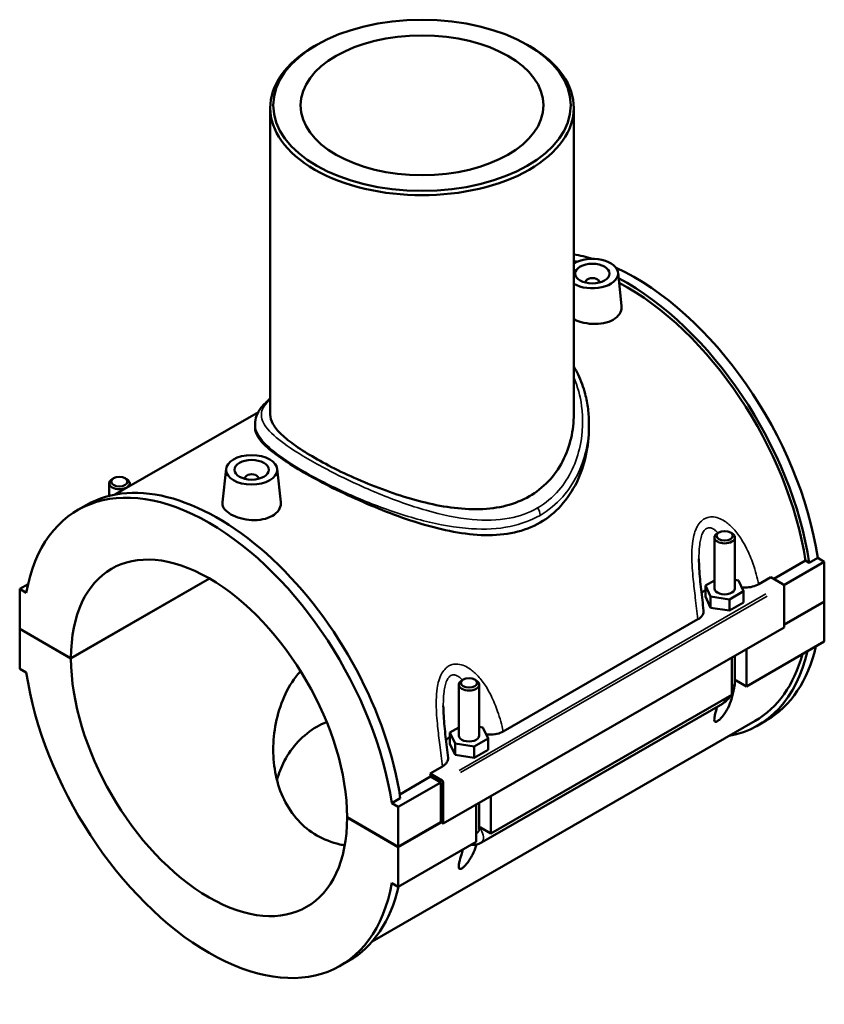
# Model space of a CAD drawing. Header units: inches. Extents: x -0.9 to 55.1, y -1.4 to 50.
# Tile 8 of 8: x 45.9 to 55.1, y 38.6 to 50. Entities that reach past the tile are written whole.
import ezdxf

# ---------------------------------------------------------------- set-up
doc = ezdxf.new("R2010")
doc.units = ezdxf.units.IN
doc.header["$MEASUREMENT"] = 0
doc.layers.add('Visible (ANSI)', color=7, linetype='Continuous', lineweight=50)
doc.layers.add('Visible Narrow (ANSI)', color=7, linetype='Continuous', lineweight=35)

msp = doc.modelspace()

# ---------------------------------------------------------------- linework, layer by layer
at = {"layer": 'Visible (ANSI)'}
for p, q in [((49.276, 49.671), (49.251, 49.656)), ((51.705, 49.671), (51.73, 49.656)), ((48.745, 48.948), (48.745, 45.421)), ((52.237, 48.948), (52.237, 45.421)), ((52.746, 47.051), (52.787, 46.669)), ((52.372, 46.944), (52.372, 46.937)), ((52.53, 46.944), (52.53, 46.937)), ((48.608, 45.448), (46.957, 44.498)), ((48.57, 45.308), (48.57, 45.266)), ((52.411, 45.308), (52.411, 45.266)), ((48.236, 44.794), (48.195, 44.409)), ((48.825, 44.794), (48.866, 44.411)), ((46.943, 44.685), (46.926, 44.676)), ((47.077, 44.685), (47.094, 44.676)), ((48.452, 44.679), (48.452, 44.686)), ((48.609, 44.679), (48.609, 44.686)), ((46.892, 44.483), (46.892, 44.628)), ((47.128, 44.596), (47.128, 44.628)), ((46.531, 44.321), (46.629, 44.377)), ((53.854, 43.418), (53.854, 44.005)), ((53.905, 44.063), (53.888, 44.053)), ((54.039, 44.063), (54.055, 44.053)), ((54.09, 43.418), (54.09, 44.005)), ((54.538, 43.528), (54.902, 43.738)), ((54.945, 43.713), (54.902, 43.738)), ((55.043, 43.769), (54.945, 43.713)), ((55.043, 43.769), (55.119, 43.726)), ((55.119, 43.726), (54.653, 43.457)), ((55.119, 43.726), (55.119, 43.268)), ((46.452, 42.615), (48.045, 43.532)), ((48.048, 43.531), (46.452, 42.612)), ((53.854, 43.511), (53.752, 43.452)), ((54.132, 43.511), (54.09, 43.518)), ((54.191, 43.385), (54.132, 43.511)), ((54.365, 43.467), (54.505, 43.547)), ((54.505, 43.547), (54.643, 43.468)), ((45.959, 43.468), (45.863, 43.412)), ((45.938, 43.369), (45.863, 43.412)), ((45.863, 43.412), (45.863, 42.955)), ((53.752, 43.452), (53.811, 43.326)), ((53.752, 43.324), (53.752, 43.452)), ((54.657, 43.444), (54.657, 42.97)), ((53.752, 43.324), (53.811, 43.197)), ((53.811, 43.197), (53.811, 43.326)), ((53.811, 43.326), (54.03, 43.292)), ((54.03, 43.292), (54.191, 43.385)), ((54.03, 43.163), (54.03, 43.292)), ((54.191, 43.256), (54.191, 43.385)), ((53.811, 43.197), (54.03, 43.163)), ((54.03, 43.163), (54.191, 43.256)), ((54.657, 43.002), (55.119, 43.268)), ((55.119, 43.265), (54.657, 42.999)), ((55.116, 43.267), (55.119, 43.265)), ((55.119, 43.265), (55.119, 42.808)), ((51.424, 41.773), (53.665, 43.063)), ((45.863, 42.955), (46.452, 42.615)), ((45.863, 42.952), (45.866, 42.953)), ((45.863, 42.952), (45.863, 42.494)), ((46.452, 42.612), (45.863, 42.952)), ((54.657, 42.97), (50.736, 40.713)), ((55.119, 42.808), (54.222, 42.291)), ((54.222, 42.72), (54.222, 42.291)), ((54.055, 42.195), (54.055, 42.624)), ((54.09, 42.339), (54.09, 42.644)), ((45.863, 42.494), (45.938, 42.45)), ((50.964, 42.369), (50.948, 42.36)), ((51.099, 42.369), (51.115, 42.36)), ((50.913, 42.312), (50.913, 41.725)), ((51.15, 42.312), (51.15, 41.725)), ((54.09, 42.368), (54.104, 42.36)), ((54.104, 42.36), (54.09, 42.352)), ((54.222, 42.291), (54.104, 42.36)), ((54.055, 42.195), (51.282, 40.598)), ((51.174, 40.495), (53.947, 42.092)), ((54.323, 41.894), (49.917, 39.357)), ((50.913, 41.818), (50.812, 41.759)), ((51.192, 41.818), (51.15, 41.825)), ((51.251, 41.691), (51.192, 41.818)), ((54.353, 41.843), (54.451, 41.899)), ((50.812, 41.759), (50.871, 41.633)), ((50.812, 41.631), (50.812, 41.759)), ((51.09, 41.599), (51.251, 41.691)), ((51.251, 41.563), (51.251, 41.691)), ((50.812, 41.631), (50.871, 41.504)), ((50.871, 41.504), (50.871, 41.633)), ((50.871, 41.633), (51.09, 41.599)), ((51.09, 41.47), (51.09, 41.599)), ((50.871, 41.504), (51.09, 41.47)), ((51.09, 41.47), (51.251, 41.563)), ((50.584, 41.29), (50.725, 41.37)), ((50.234, 41.049), (50.59, 41.254)), ((50.722, 41.21), (50.584, 41.29)), ((50.709, 41.186), (50.59, 41.254)), ((50.709, 41.186), (50.218, 40.904)), ((50.709, 40.729), (50.709, 41.186)), ((50.736, 40.713), (50.736, 41.186)), ((51.282, 41.027), (51.282, 40.598)), ((50.241, 41.004), (50.143, 40.948)), ((50.218, 40.904), (50.143, 40.948)), ((50.218, 40.446), (50.218, 40.904)), ((51.115, 40.502), (51.115, 40.931)), ((51.15, 40.951), (51.15, 40.646)), ((49.629, 40.786), (50.218, 40.446)), ((49.629, 40.783), (49.632, 40.784)), ((50.218, 40.443), (49.629, 40.783)), ((50.218, 40.446), (50.709, 40.729)), ((50.711, 40.727), (50.218, 40.443)), ((50.709, 40.729), (50.736, 40.713)), ((51.15, 40.674), (51.164, 40.666)), ((51.164, 40.666), (51.15, 40.658)), ((51.161, 40.652), (51.175, 40.66)), ((51.282, 40.598), (51.164, 40.666)), ((51.115, 40.502), (50.218, 39.986)), ((50.218, 39.986), (50.218, 40.443)), ((50.143, 40.029), (50.218, 39.986)), ((49.55, 39.077), (49.648, 39.134))]:
    msp.add_line(p, q, dxfattribs=at)
for centre, major_axis in [((50.491, 48.977), (-1.711, 0)), ((50.491, 48.977), (1.397, 0)), ((52.451, 47.041), (0.197, 0)), ((48.531, 44.783), (0.295, 0)), ((48.531, 44.783), (0.197, 0)), ((47.01, 44.647), (0.0945, 0)), ((53.972, 44.024), (0.0945, 0)), ((51.032, 42.331), (0.0945, 0))]:
    msp.add_ellipse(centre, major_axis=major_axis, ratio=0.575862, dxfattribs=at)
for centre, major_axis, ratio, start_param, end_param in [((50.491, 48.948), (-1.746, 0), 0.575862, 5.50164, 10.206324), ((52.941, 44.521), (-1.51, 2.622), 0.578093, 5.73068, 5.835085), ((52.451, 47.041), (0.295, 0), 0.575862, 3.90154, 8.66483), ((52.843, 44.464), (1.51, -2.622), 0.578093, 2.627534, 2.645362), ((52.941, 44.521), (-1.51, 2.622), 0.578093, 4.115608, 5.601925), ((52.451, 46.944), (-0.0787, 0), 0.575862, 2.972903, 6.451874), ((52.843, 44.464), (1.51, -2.622), 0.578093, 0.974016, 2.400454), ((52.843, 44.464), (-1.48, 2.57), 0.578093, 4.119387, 5.540261), ((48.041, 41.699), (-1.51, 2.622), 0.578093, 4.115608, 6.883833), ((48.139, 41.755), (-1.51, 2.622), 0.578093, 4.115608, 6.283185), ((47.01, 44.628), (0.118, 0), 0.575862, 2.360047, 7.064731), ((48.531, 44.686), (-0.0787, 0), 0.575862, 2.972903, 6.451874), ((48.041, 41.699), (-1.121, 1.946), 0.578093, 3.929801, 7.069641), ((53.972, 44.005), (-0.118, 0), 0.575862, 5.50164, 10.206324), ((53.972, 43.29), (0.295, 0), 0.575862, 2.40919, 2.68293), ((53.972, 43.418), (-0.118, 0), 0.575862, 0, 3.141593), ((54.643, 43.452), (-0.0098, 0.0171), 0.578093, 3.928925, 5.499721), ((52.941, 44.521), (1.51, -2.622), 0.578093, 0, 0.554864), ((48.041, 41.699), (1.121, -1.946), 0.578093, 3.929801, 7.069641), ((52.843, 44.464), (1.51, -2.622), 0.578093, 6.084831, 6.838049), ((52.843, 44.464), (1.48, -2.57), 0.578093, 0, 0.521703), ((48.041, 41.699), (1.51, -2.622), 0.578093, 4.115608, 6.883833), ((51.032, 42.312), (-0.118, 0), 0.575862, 5.50164, 10.206324), ((51.032, 41.597), (0.295, 0), 0.575862, 2.40919, 2.68293), ((51.032, 41.725), (-0.118, 0), 0.575862, 0, 3.141593), ((48.531, 41.981), (-1.48, 2.57), 0.578093, 4.119387, 4.132924), ((50.722, 41.194), (0.0098, -0.0171), 0.578093, 0.787332, 2.358128), ((48.139, 41.755), (1.51, -2.622), 0.578093, 0, 0.554864)]:
    msp.add_ellipse(centre, major_axis=major_axis, ratio=ratio, start_param=start_param, end_param=end_param, dxfattribs=at)
for points, knots in [([(52.787, 46.669), (52.787, 46.664), (52.787, 46.66), (52.787, 46.629), (52.779, 46.601), (52.745, 46.55), (52.719, 46.528), (52.689, 46.51)], [4.4576245, 4.4576245, 4.4576245, 4.4576245, 4.5106888, 4.5106888, 4.8330939, 4.8330939, 5.155499, 5.155499, 5.155499, 5.155499]), ([(52.689, 46.51), (52.659, 46.493), (52.622, 46.479), (52.538, 46.463), (52.493, 46.46), (52.409, 46.464), (52.364, 46.471), (52.291, 46.491), (52.262, 46.502), (52.237, 46.515)], [0, 0, 0, 0, 0.322405, 0.322405, 0.64481, 0.64481, 0.966842, 0.966842, 1.210027, 1.210027, 1.210027, 1.210027]), ([(52.237, 45.971), (52.255, 45.941), (52.271, 45.91), (52.32, 45.807), (52.347, 45.733), (52.382, 45.6), (52.393, 45.543), (52.408, 45.426), (52.411, 45.367), (52.411, 45.308)], [39.750489, 39.750489, 39.750489, 39.750489, 40.064594, 40.064594, 40.771506, 40.771506, 41.297748, 41.297748, 41.823991, 41.823991, 41.823991, 41.823991]), ([(48.57, 45.308), (48.57, 45.341), (48.576, 45.374), (48.6, 45.438), (48.619, 45.47), (48.67, 45.535), (48.704, 45.569), (48.745, 45.603)], [26.611599, 26.611599, 26.611599, 26.611599, 27.156706, 27.156706, 27.77483, 27.77483, 28.543873, 28.543873, 28.543873, 28.543873]), ([(52.237, 45.421), (52.237, 45.332), (52.227, 45.239), (52.184, 45.055), (52.151, 44.965), (52.063, 44.796), (52.008, 44.718), (51.879, 44.582), (51.805, 44.524), (51.646, 44.432), (51.556, 44.396), (51.363, 44.346), (51.259, 44.333), (51.044, 44.327), (50.933, 44.335), (50.71, 44.365), (50.599, 44.388), (50.383, 44.443), (50.272, 44.476), (50.049, 44.552), (49.937, 44.595), (49.722, 44.685), (49.618, 44.732), (49.425, 44.827), (49.336, 44.875), (49.177, 44.967), (49.103, 45.013), (48.974, 45.103), (48.919, 45.148), (48.831, 45.232), (48.798, 45.273), (48.755, 45.35), (48.745, 45.386), (48.745, 45.421)], [10.290075, 10.290075, 10.290075, 10.290075, 11.150371, 11.150371, 12.010668, 12.010668, 12.870964, 12.870964, 13.731261, 13.731261, 14.591557, 14.591557, 15.451854, 15.451854, 16.31215, 16.31215, 17.172447, 17.172447, 18.028558, 18.028558, 18.884669, 18.884669, 19.74078, 19.74078, 20.596891, 20.596891, 21.453002, 21.453002, 22.309113, 22.309113, 23.165224, 23.165224, 24.021335, 24.021335, 24.021335, 24.021335]), ([(51.849, 44.176), (51.76, 44.124), (51.66, 44.086), (51.447, 44.039), (51.333, 44.029), (51.097, 44.034), (50.975, 44.048), (50.731, 44.093), (50.609, 44.124), (50.374, 44.194), (50.252, 44.236), (50.007, 44.329), (49.885, 44.38), (49.648, 44.485), (49.533, 44.54), (49.32, 44.648), (49.221, 44.702), (49.044, 44.803), (48.963, 44.854), (48.821, 44.951), (48.76, 44.997), (48.664, 45.083), (48.628, 45.123), (48.581, 45.198), (48.57, 45.233), (48.57, 45.266)], [0, 0, 0, 0, 0.958738, 0.958738, 1.917475, 1.917475, 2.876213, 2.876213, 3.83495, 3.83495, 4.784617, 4.784617, 5.734285, 5.734285, 6.683952, 6.683952, 7.633619, 7.633619, 8.583286, 8.583286, 9.532953, 9.532953, 10.48262, 10.48262, 11.432287, 11.432287, 11.432287, 11.432287]), ([(52.411, 45.266), (52.411, 45.162), (52.4, 45.055), (52.353, 44.842), (52.318, 44.737), (52.222, 44.541), (52.161, 44.45), (52.019, 44.293), (51.938, 44.227), (51.849, 44.176)], [26.699525, 26.699525, 26.699525, 26.699525, 27.658263, 27.658263, 28.617, 28.617, 29.575738, 29.575738, 30.534475, 30.534475, 30.534475, 30.534475]), ([(48.769, 44.253), (48.739, 44.236), (48.701, 44.222), (48.618, 44.205), (48.573, 44.202), (48.489, 44.207), (48.444, 44.214), (48.361, 44.236), (48.323, 44.252), (48.263, 44.287), (48.237, 44.308), (48.203, 44.352), (48.194, 44.376), (48.194, 44.402), (48.194, 44.406), (48.195, 44.409)], [2.57775, 2.57775, 2.57775, 2.57775, 2.900155, 2.900155, 3.22256, 3.22256, 3.544592, 3.544592, 3.866624, 3.866624, 4.188657, 4.188657, 4.510689, 4.510689, 4.562123, 4.562123, 4.562123, 4.562123]), ([(48.866, 44.411), (48.867, 44.407), (48.867, 44.402), (48.867, 44.372), (48.859, 44.344), (48.825, 44.293), (48.799, 44.27), (48.769, 44.253)], [7.035374, 7.035374, 7.035374, 7.035374, 7.0884383, 7.0884383, 7.4108434, 7.4108434, 7.7332485, 7.7332485, 7.7332485, 7.7332485]), ([(53.73, 43.164), (53.725, 43.204), (53.721, 43.244), (53.712, 43.325), (53.707, 43.365), (53.698, 43.446), (53.693, 43.486), (53.686, 43.566), (53.683, 43.606), (53.678, 43.684), (53.676, 43.723), (53.676, 43.76)], [0.630347, 0.630347, 0.630347, 0.630347, 0.958532, 0.958532, 1.286718, 1.286718, 1.614904, 1.614904, 1.94309, 1.94309, 2.271275, 2.271275, 2.271275, 2.271275]), ([(54.17, 43.43), (54.183, 43.429), (54.195, 43.429), (54.238, 43.429), (54.267, 43.432), (54.32, 43.446), (54.344, 43.455), (54.365, 43.467)], [-0.5402857, -0.5402857, -0.5402857, -0.5402857, -0.4428691, -0.4428691, -0.219279, -0.219279, 0, 0, 0, 0]), ([(53.665, 43.063), (53.677, 43.07), (53.687, 43.078), (53.705, 43.094), (53.712, 43.103), (53.728, 43.129), (53.732, 43.146), (53.73, 43.164), (53.73, 43.164), (53.73, 43.164)], [-0.7246054, -0.7246054, -0.7246054, -0.7246054, -0.5969652, -0.5969652, -0.4692564, -0.4692564, -0.2371414, -0.2371414, -0.2352601, -0.2352601, -0.2352601, -0.2352601]), ([(49.602, 40.462), (49.583, 40.465), (49.564, 40.469), (49.45, 40.496), (49.36, 40.531), (49.201, 40.623), (49.128, 40.681), (49.001, 40.82), (48.947, 40.901), (48.861, 41.076), (48.83, 41.171), (48.789, 41.366), (48.78, 41.466), (48.78, 41.662), (48.789, 41.766), (48.831, 41.972), (48.862, 42.075), (48.946, 42.266), (49, 42.355), (49.073, 42.443), (49.083, 42.455), (49.094, 42.467)], [5.926828, 5.926828, 5.926828, 5.926828, 6.091215, 6.091215, 6.949807, 6.949807, 7.8084, 7.8084, 8.666993, 8.666993, 9.525585, 9.525585, 10.384178, 10.384178, 11.263037, 11.263037, 12.141896, 12.141896, 13.020756, 13.020756, 13.162447, 13.162447, 13.162447, 13.162447]), ([(54.08, 42.271), (54.074, 42.228), (54.064, 42.185), (54.041, 42.113), (54.028, 42.08), (54.003, 42.029), (53.993, 42.012), (53.972, 41.979), (53.961, 41.962), (53.939, 41.936), (53.929, 41.925), (53.914, 41.91), (53.909, 41.905), (53.898, 41.897), (53.893, 41.893), (53.883, 41.887), (53.879, 41.886), (53.872, 41.884), (53.869, 41.884), (53.861, 41.885), (53.858, 41.889), (53.853, 41.901), (53.853, 41.91), (53.855, 41.933), (53.857, 41.946), (53.866, 41.987), (53.875, 42.018), (53.885, 42.051), (53.886, 42.055), (53.887, 42.058)], [1.290806, 1.290806, 1.290806, 1.290806, 1.759351, 1.759351, 2.105453, 2.105453, 2.278504, 2.278504, 2.451555, 2.451555, 2.558265, 2.558265, 2.61162, 2.61162, 2.664975, 2.664975, 2.71833, 2.71833, 2.771685, 2.771685, 2.878394, 2.878394, 3.051446, 3.051446, 3.224497, 3.224497, 3.570599, 3.570599, 3.609075, 3.609075, 3.609075, 3.609075]), ([(54.055, 42.208), (54.058, 42.213), (54.061, 42.219), (54.071, 42.242), (54.078, 42.26), (54.087, 42.299), (54.09, 42.319), (54.09, 42.339)], [3.9900665, 3.9900665, 3.9900665, 3.9900665, 4.0840704, 4.0840704, 4.3982297, 4.3982297, 4.712389, 4.712389, 4.712389, 4.712389]), ([(53.947, 42.092), (53.965, 42.103), (53.981, 42.115), (54.01, 42.142), (54.022, 42.157), (54.037, 42.178), (54.041, 42.183), (54.044, 42.189)], [3.1415927, 3.1415927, 3.1415927, 3.1415927, 3.4557519, 3.4557519, 3.7699112, 3.7699112, 3.8682842, 3.8682842, 3.8682842, 3.8682842]), ([(50.79, 41.471), (50.785, 41.511), (50.781, 41.551), (50.771, 41.632), (50.767, 41.672), (50.758, 41.753), (50.753, 41.793), (50.746, 41.873), (50.742, 41.913), (50.738, 41.991), (50.736, 42.03), (50.736, 42.067)], [0.630247, 0.630247, 0.630247, 0.630247, 0.958433, 0.958433, 1.286618, 1.286618, 1.614804, 1.614804, 1.94299, 1.94299, 2.271176, 2.271176, 2.271176, 2.271176]), ([(49.394, 41.881), (49.354, 41.865), (49.316, 41.847), (49.202, 41.781), (49.13, 41.724), (49.004, 41.59), (48.95, 41.513), (48.871, 41.36), (48.843, 41.287), (48.822, 41.213)], [13.088726, 13.088726, 13.088726, 13.088726, 13.47368, 13.47368, 14.318035, 14.318035, 15.162391, 15.162391, 15.862533, 15.862533, 15.862533, 15.862533]), ([(51.23, 41.737), (51.242, 41.736), (51.255, 41.736), (51.297, 41.736), (51.326, 41.739), (51.38, 41.752), (51.404, 41.762), (51.424, 41.773)], [-0.5402857, -0.5402857, -0.5402857, -0.5402857, -0.4428691, -0.4428691, -0.219279, -0.219279, 0, 0, 0, 0]), ([(50.725, 41.37), (50.736, 41.377), (50.747, 41.385), (50.765, 41.401), (50.772, 41.41), (50.787, 41.435), (50.792, 41.453), (50.79, 41.471), (50.79, 41.471), (50.79, 41.471)], [-0.7246054, -0.7246054, -0.7246054, -0.7246054, -0.5969652, -0.5969652, -0.4692564, -0.4692564, -0.2371414, -0.2371414, -0.2352601, -0.2352601, -0.2352601, -0.2352601]), ([(51.15, 40.651), (51.15, 40.651), (51.151, 40.65), (51.153, 40.65), (51.154, 40.65), (51.158, 40.65), (51.159, 40.651), (51.161, 40.652)], [0.02980118, 0.02980118, 0.02980118, 0.02980118, 0.04508234, 0.04508234, 0.06390145, 0.06390145, 0.08233442, 0.08233442, 0.08233442, 0.08233442]), ([(51.118, 40.473), (51.115, 40.466), (51.113, 40.458), (51.101, 40.42), (51.088, 40.387), (51.062, 40.336), (51.053, 40.319), (51.032, 40.286), (51.02, 40.269), (50.999, 40.243), (50.989, 40.232), (50.974, 40.217), (50.968, 40.212), (50.958, 40.204), (50.953, 40.2), (50.943, 40.194), (50.939, 40.193), (50.931, 40.191), (50.928, 40.191), (50.921, 40.192), (50.918, 40.196), (50.913, 40.208), (50.913, 40.217), (50.915, 40.24), (50.917, 40.253), (50.926, 40.294), (50.935, 40.325), (50.95, 40.373), (50.956, 40.393), (50.962, 40.414)], [1.675516, 1.675516, 1.675516, 1.675516, 1.759351, 1.759351, 2.105453, 2.105453, 2.278504, 2.278504, 2.451555, 2.451555, 2.558265, 2.558265, 2.61162, 2.61162, 2.664975, 2.664975, 2.71833, 2.71833, 2.771685, 2.771685, 2.878394, 2.878394, 3.051446, 3.051446, 3.224497, 3.224497, 3.570599, 3.570599, 3.78797, 3.78797, 3.78797, 3.78797]), ([(51.059, 40.47), (51.074, 40.468), (51.089, 40.468), (51.123, 40.473), (51.142, 40.479), (51.164, 40.49), (51.169, 40.493), (51.174, 40.495)], [2.6025278, 2.6025278, 2.6025278, 2.6025278, 2.7863637, 2.7863637, 3.0520987, 3.0520987, 3.1415927, 3.1415927, 3.1415927, 3.1415927])]:
    msp.add_open_spline(points, degree=3, knots=knots, dxfattribs=at)
at = {"layer": 'Visible Narrow (ANSI)'}
for p, q in [((54.447, 43.355), (50.918, 41.323)), ((50.932, 41.299), (54.461, 43.331))]:
    msp.add_line(p, q, dxfattribs=at)
for centre, major_axis, ratio, start_param, end_param in [((51.775, 44.302), (-0.0523, 0.0908), 0.578093, 3.974701, 4.798671), ((53.972, 42.339), (0.118, 0), 0.575862, 5.537057, 6.243915), ((53.888, 42.195), (0.059, -0.102), 0.578093, 0.039559, 0.751625), ((51.032, 40.646), (0.118, 0), 0.575862, 5.537057, 6.243915), ((51.115, 40.598), (0.059, -0.102), 0.578093, 0.088848, 1.688121)]:
    msp.add_ellipse(centre, major_axis=major_axis, ratio=ratio, start_param=start_param, end_param=end_param, dxfattribs=at)
for points, knots in [([(52.237, 45.848), (52.282, 45.743), (52.312, 45.631), (52.347, 45.366), (52.341, 45.21), (52.27, 44.871), (52.188, 44.692), (51.996, 44.467), (51.913, 44.398), (51.82, 44.344)], [40.264773, 40.264773, 40.264773, 40.264773, 41.351001, 41.351001, 42.795896, 42.795896, 44.609538, 44.609538, 45.637177, 45.637177, 45.637177, 45.637177]), ([(51.82, 44.344), (51.722, 44.287), (51.611, 44.248), (51.36, 44.201), (51.216, 44.198), (50.896, 44.228), (50.718, 44.266), (50.357, 44.369), (50.174, 44.435), (49.822, 44.58), (49.651, 44.658), (49.328, 44.822), (49.177, 44.906), (48.944, 45.054), (48.855, 45.119), (48.711, 45.248), (48.665, 45.31), (48.635, 45.419), (48.644, 45.467), (48.693, 45.542), (48.716, 45.568), (48.745, 45.595)], [15.212392, 15.212392, 15.212392, 15.212392, 16.294471, 16.294471, 17.536063, 17.536063, 18.983706, 18.983706, 20.446237, 20.446237, 21.881482, 21.881482, 23.400627, 23.400627, 24.728262, 24.728262, 26.288334, 26.288334, 27.651212, 27.651212, 28.349371, 28.349371, 28.349371, 28.349371]), ([(48.57, 45.308), (48.57, 45.295), (48.571, 45.282), (48.587, 45.204), (48.632, 45.136), (48.775, 44.999), (48.865, 44.931), (49.102, 44.778), (49.256, 44.692), (49.588, 44.528), (49.764, 44.45), (50.129, 44.309), (50.319, 44.246), (50.693, 44.15), (50.879, 44.117), (51.214, 44.096), (51.364, 44.102), (51.629, 44.157), (51.745, 44.2), (51.849, 44.259)], [-26.611599, -26.611599, -26.611599, -26.611599, -26.288334, -26.288334, -24.728262, -24.728262, -23.400627, -23.400627, -21.881482, -21.881482, -20.446237, -20.446237, -18.983706, -18.983706, -17.536063, -17.536063, -16.294471, -16.294471, -15.212392, -15.212392, -15.212392, -15.212392]), ([(51.849, 44.259), (51.948, 44.316), (52.035, 44.389), (52.241, 44.621), (52.329, 44.804), (52.399, 45.098), (52.411, 45.204), (52.411, 45.308)], [-45.637177, -45.637177, -45.637177, -45.637177, -44.609538, -44.609538, -42.795896, -42.795896, -41.823991, -41.823991, -41.823991, -41.823991]), ([(54.365, 43.467), (54.348, 43.543), (54.327, 43.62), (54.279, 43.758), (54.254, 43.82), (54.207, 43.914), (54.188, 43.948), (54.14, 44.024), (54.11, 44.065), (54.049, 44.133), (54.018, 44.16), (53.965, 44.198), (53.943, 44.211), (53.896, 44.231), (53.87, 44.239), (53.821, 44.243), (53.799, 44.241), (53.764, 44.232), (53.751, 44.226), (53.739, 44.219), (53.726, 44.212), (53.715, 44.203), (53.687, 44.177), (53.672, 44.157), (53.644, 44.109), (53.633, 44.08), (53.616, 44.022), (53.61, 43.994), (53.599, 43.919), (53.596, 43.872), (53.594, 43.768), (53.596, 43.711), (53.603, 43.611), (53.606, 43.568), (53.618, 43.453), (53.626, 43.382), (53.645, 43.228), (53.656, 43.145), (53.665, 43.063)], [-6.590219, -6.590219, -6.590219, -6.590219, -5.958112, -5.958112, -5.436927, -5.436927, -5.125535, -5.125535, -4.721186, -4.721186, -4.381704, -4.381704, -4.165216, -4.165216, -3.921967, -3.921967, -3.709684, -3.709684, -3.577008, -3.577008, -3.577008, -3.444331, -3.444331, -3.232048, -3.232048, -2.9888, -2.9888, -2.772312, -2.772312, -2.43283, -2.43283, -2.02848, -2.02848, -1.717088, -1.717088, -1.195903, -1.195903, -0.563796, -0.563796, -0.563796, -0.563796]), ([(53.676, 43.76), (53.676, 43.779), (53.677, 43.797), (53.678, 43.852), (53.681, 43.89), (53.688, 43.947), (53.692, 43.969), (53.702, 44.012), (53.709, 44.033), (53.724, 44.067), (53.733, 44.081), (53.749, 44.098), (53.756, 44.104), (53.763, 44.108), (53.77, 44.112), (53.777, 44.114), (53.797, 44.118), (53.809, 44.116), (53.837, 44.107), (53.851, 44.098), (53.875, 44.078), (53.885, 44.068), (53.894, 44.057)], [2.271275, 2.271275, 2.271275, 2.271275, 2.43283, 2.43283, 2.772312, 2.772312, 2.9888, 2.9888, 3.232048, 3.232048, 3.444331, 3.444331, 3.577008, 3.577008, 3.577008, 3.709684, 3.709684, 3.921967, 3.921967, 4.165216, 4.165216, 4.341645, 4.341645, 4.341645, 4.341645]), ([(51.424, 41.773), (51.408, 41.85), (51.387, 41.927), (51.339, 42.065), (51.314, 42.126), (51.267, 42.221), (51.248, 42.255), (51.2, 42.331), (51.17, 42.372), (51.108, 42.439), (51.078, 42.467), (51.025, 42.505), (51.003, 42.517), (50.956, 42.538), (50.93, 42.545), (50.881, 42.55), (50.859, 42.548), (50.824, 42.538), (50.811, 42.533), (50.799, 42.526), (50.786, 42.519), (50.775, 42.51), (50.747, 42.484), (50.732, 42.464), (50.704, 42.416), (50.693, 42.387), (50.676, 42.329), (50.67, 42.301), (50.659, 42.226), (50.656, 42.179), (50.654, 42.075), (50.656, 42.018), (50.662, 41.918), (50.666, 41.875), (50.678, 41.76), (50.686, 41.689), (50.705, 41.535), (50.716, 41.452), (50.725, 41.37)], [-6.590119, -6.590119, -6.590119, -6.590119, -5.958014, -5.958014, -5.436827, -5.436827, -5.125433, -5.125433, -4.721084, -4.721084, -4.381603, -4.381603, -4.165115, -4.165115, -3.921867, -3.921867, -3.709585, -3.709585, -3.576908, -3.576908, -3.576908, -3.444231, -3.444231, -3.231948, -3.231948, -2.9887, -2.9887, -2.772213, -2.772213, -2.432731, -2.432731, -2.028382, -2.028382, -1.716988, -1.716988, -1.195802, -1.195802, -0.563697, -0.563697, -0.563697, -0.563697]), ([(50.736, 42.067), (50.736, 42.085), (50.736, 42.104), (50.738, 42.159), (50.74, 42.196), (50.748, 42.254), (50.751, 42.276), (50.762, 42.319), (50.768, 42.34), (50.784, 42.374), (50.793, 42.388), (50.809, 42.405), (50.816, 42.411), (50.823, 42.415), (50.83, 42.419), (50.837, 42.421), (50.857, 42.425), (50.869, 42.423), (50.896, 42.414), (50.911, 42.405), (50.935, 42.385), (50.945, 42.375), (50.954, 42.363)], [2.271176, 2.271176, 2.271176, 2.271176, 2.432731, 2.432731, 2.772213, 2.772213, 2.9887, 2.9887, 3.231948, 3.231948, 3.444231, 3.444231, 3.576908, 3.576908, 3.576908, 3.709585, 3.709585, 3.921867, 3.921867, 4.165115, 4.165115, 4.341546, 4.341546, 4.341546, 4.341546])]:
    msp.add_open_spline(points, degree=3, knots=knots, dxfattribs=at)

doc.saveas('drawing.dxf')
